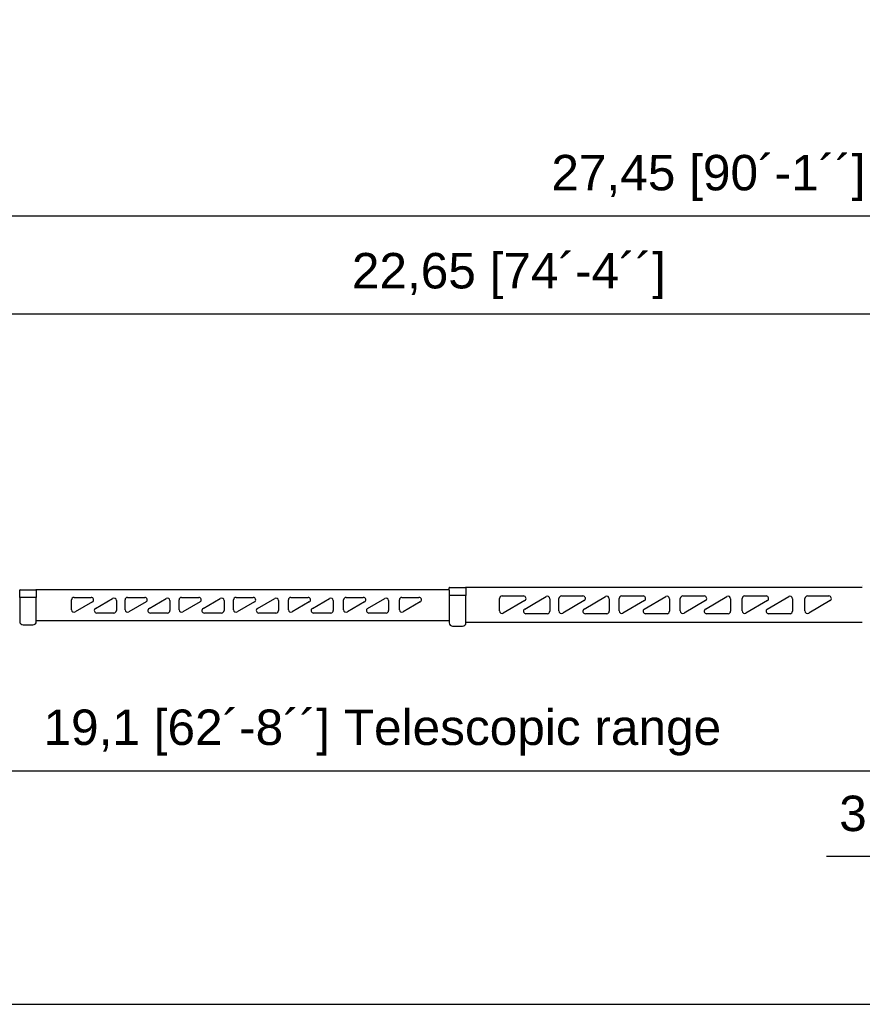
# Model space of a CAD drawing. Header units: millimetres. Extents: x 47009 to 83985, y -19576 to 31053.
# Tile 25 of 30: x 60234 to 70374, y 5386 to 17242. Entities that reach past the tile are written whole.
import ezdxf

# ---------------------------------------------------------------- set-up
doc = ezdxf.new("R2010")
doc.units = ezdxf.units.MM
doc.header["$LTSCALE"] = 50
doc.layers.add('AM_5', color=3, linetype='Continuous', lineweight=25)
doc.styles.add('Aktuální-ISO', font='arial.ttf')
doc.styles.get("Standard").update_dxf_attribs({"font": 'txt.shx'})
doc.dimstyles.new('AM_ISO$0', dxfattribs={"dimtxt": 3.5, "dimasz": 3.5, "dimexe": 1, "dimexo": 1, "dimgap": 1.5, "dimtad": 1, "dimdsep": 46, "dimtxsty": 'Standard', "dimcen": 0, "dimclrd": 256, "dimclre": 256, "dimclrt": 2, "dimadec": 0, "dimazin": 2, "dimtp": 0.1, "dimtm": 0.1, "dimtfac": 0.71, "dimtdec": 3, "dimtmove": 0, "dimatfit": 3, "dimfxl": 1, "dimlwd": -1, "dimlwe": -1, "dimarcsym": 1})

# ---------------------------------------------------------------- blocks, each defined once
blk = doc.blocks.new('*D164')
at = {"layer": 'AM_5', "linetype": 'ByBlock', "transparency": 16777216}
for p, q in [((54798, 9466), (54798, 14880)), ((55225, 14879), (81819, 14879)), ((82246, 10592), (82246, 14880))]:
    blk.add_line(p, q, dxfattribs=at)
at = {"layer": 'AM_5', "transparency": 16777216}
for points in [[(55225, 14950), (55225, 14808), (54798, 14879)], [(81819, 14950), (81819, 14808), (82246, 14879)]]:
    blk.add_solid(points, dxfattribs=at)
at = {"layer": 'Defpoints', "color": 0, "transparency": 16777216}
for p in [(82246, 14879), (82246, 10591), (54798, 9465)]:
    blk.add_point(p, dxfattribs=at)
at = {"layer": 'AM_5', "color": 2, "transparency": 16777216, "insert": (68522, 15336), "char_height": 427, "attachment_point": 5, "style": 'Aktuální-ISO'}
blk.add_mtext('27,45 [90´-1´´]', dxfattribs=at)
blk = doc.blocks.new('*D165')
at = {"layer": 'AM_5', "linetype": 'ByBlock', "transparency": 16777216}
for p, q in [((54798, 9466), (54798, 13700)), ((55225, 13699), (77017, 13699)), ((77444, 10228), (77444, 13700))]:
    blk.add_line(p, q, dxfattribs=at)
at = {"layer": 'AM_5', "transparency": 16777216}
for points in [[(55225, 13770), (55225, 13628), (54798, 13699)], [(77017, 13770), (77017, 13628), (77444, 13699)]]:
    blk.add_solid(points, dxfattribs=at)
at = {"layer": 'Defpoints', "color": 0, "transparency": 16777216}
for p in [(77444, 13699), (77444, 10227), (54798, 9465)]:
    blk.add_point(p, dxfattribs=at)
at = {"layer": 'AM_5', "color": 2, "transparency": 16777216, "insert": (66121, 14155), "char_height": 427, "attachment_point": 5, "style": 'Aktuální-ISO'}
blk.add_mtext('22,65 [74´-4´´]', dxfattribs=at)
blk = doc.blocks.new('*D167')
at = {"layer": 'AM_5', "linetype": 'ByBlock', "transparency": 16777216}
for p, q in [((55070, 9119), (55070, 8196)), ((74126, 9119), (74126, 8196)), ((55497, 8197), (73699, 8197))]:
    blk.add_line(p, q, dxfattribs=at)
at = {"layer": 'AM_5', "transparency": 16777216}
for points in [[(55497, 8269), (55497, 8126), (55070, 8197)], [(73699, 8269), (73699, 8126), (74126, 8197)]]:
    blk.add_solid(points, dxfattribs=at)
at = {"layer": 'Defpoints', "color": 0, "transparency": 16777216}
for p in [(55070, 9120), (74126, 9120), (74126, 8197)]:
    blk.add_point(p, dxfattribs=at)
at = {"layer": 'AM_5', "color": 2, "transparency": 16777216, "insert": (64598, 8658), "char_height": 427, "attachment_point": 5, "style": 'Aktuální-ISO'}
blk.add_mtext('19,1 [62´-8´´] Telescopic range', dxfattribs=at)
blk = doc.blocks.new('*D168')
at = {"layer": 'AM_5', "linetype": 'ByBlock', "transparency": 16777216}
for p, q in [((77444, 10226), (77444, 7164)), ((74126, 9119), (74126, 7164)), ((74126, 7165), (69944, 7165)), ((77017, 7165), (74553, 7165))]:
    blk.add_line(p, q, dxfattribs=at)
at = {"layer": 'AM_5', "transparency": 16777216}
for points in [[(74553, 7236), (74553, 7093), (74126, 7165)], [(77017, 7236), (77017, 7093), (77444, 7165)]]:
    blk.add_solid(points, dxfattribs=at)
at = {"layer": 'Defpoints', "color": 0, "transparency": 16777216}
for p in [(77444, 10227), (74126, 9120), (77444, 7165)]:
    blk.add_point(p, dxfattribs=at)
at = {"layer": 'AM_5', "color": 2, "transparency": 16777216, "insert": (71820, 7621), "char_height": 427, "attachment_point": 5, "style": 'Aktuální-ISO'}
blk.add_mtext('3,37 [11´-1´´]', dxfattribs=at)

msp = doc.modelspace()

# ---------------------------------------------------------------- linework, layer by layer
at = {"color": 253}
for p, q in [((60234.169, 10282.986), (60234.169, 10372.985)), ((60239.169, 10377.985), (60429.168, 10377.985)), ((65404.118, 10377.985), (60429.168, 10377.985)), ((60434.167, 10372.985), (60434.167, 10346.261)), ((60434.167, 10346.261), (60434.167, 10282.986)), ((65404.118, 10399.684), (65404.118, 10400.684)), ((65404.118, 10374.785), (65404.118, 10399.684)), ((65404.118, 10374.785), (65404.118, 9978.489)), ((65409.118, 10404.684), (65599.116, 10404.684)), ((70374.068, 10404.684), (65599.116, 10404.684)), ((65604.116, 10399.684), (65604.116, 10372.96)), ((65604.116, 10372.96), (65604.116, 10309.685)), ((70374.068, 10426.564), (70374.068, 10426.964)), ((60234.169, 10282.986), (60234.169, 9995.588)), ((60430.167, 10282.986), (60234.169, 10282.986)), ((60430.167, 10282.986), (60434.167, 10282.986)), ((60434.167, 9995.588), (60434.167, 10282.986)), ((60857.763, 10136.387), (60857.763, 10256.386)), ((60887.763, 10286.386), (61094.161, 10286.386)), ((61109.239, 10230.451), (60902.841, 10110.452)), ((61146.282, 10153.522), (61352.68, 10273.521)), ((61397.758, 10247.586), (61397.758, 10127.587)), ((61502.757, 10136.387), (61502.757, 10256.386)), ((61532.756, 10286.386), (61739.154, 10286.386)), ((61754.233, 10230.451), (61547.835, 10110.452)), ((61791.275, 10153.522), (61997.673, 10273.521)), ((62042.751, 10247.586), (62042.751, 10127.587)), ((62152.75, 10136.387), (62152.75, 10256.386)), ((62182.75, 10286.386), (62389.148, 10286.386)), ((62404.226, 10230.451), (62197.828, 10110.452)), ((62441.269, 10153.522), (62647.667, 10273.521)), ((62692.745, 10247.586), (62692.745, 10127.587)), ((62807.744, 10136.387), (62807.744, 10256.386)), ((62837.743, 10286.386), (63044.141, 10286.386)), ((63059.22, 10230.451), (62852.822, 10110.452)), ((63096.262, 10153.522), (63302.66, 10273.521)), ((63347.738, 10247.586), (63347.738, 10127.587)), ((63467.737, 10136.387), (63467.737, 10256.386)), ((63497.737, 10286.386), (63704.135, 10286.386)), ((63719.213, 10230.451), (63512.815, 10110.452)), ((63756.256, 10153.522), (63962.654, 10273.521)), ((64007.732, 10247.586), (64007.732, 10127.587)), ((64132.73, 10136.387), (64132.73, 10256.386)), ((64162.73, 10286.386), (64369.128, 10286.386)), ((64384.207, 10230.451), (64177.809, 10110.452)), ((64421.249, 10153.522), (64627.647, 10273.521)), ((64672.725, 10247.586), (64672.725, 10127.587)), ((64802.724, 10136.387), (64802.724, 10256.386)), ((64832.723, 10286.386), (65039.121, 10286.386)), ((65054.2, 10230.451), (64847.802, 10110.452)), ((65600.116, 10309.685), (65404.118, 10309.685)), ((65600.116, 10309.685), (65604.116, 10309.685)), ((65604.116, 9978.489), (65604.116, 10309.685)), ((66009.112, 10123.087), (66009.112, 10273.086)), ((66039.111, 10303.085), (66297.109, 10303.085)), ((66312.187, 10247.151), (66054.19, 10097.152)), ((66311.03, 10145.822), (66411.309, 10204.124)), ((66411.309, 10204.124), (66569.027, 10295.821)), ((66614.106, 10269.886), (66614.106, 10119.887)), ((66724.105, 10123.087), (66724.105, 10273.086)), ((66754.104, 10303.085), (67012.102, 10303.085)), ((67027.18, 10247.151), (66769.183, 10097.152)), ((67026.023, 10145.822), (67284.02, 10295.821)), ((67329.099, 10269.886), (67329.099, 10119.887)), ((67449.097, 10123.087), (67449.097, 10273.086)), ((67479.097, 10303.085), (67737.094, 10303.085)), ((67752.173, 10247.151), (67494.175, 10097.152)), ((67751.016, 10145.822), (68009.013, 10295.821)), ((68054.091, 10269.886), (68054.091, 10119.887)), ((68184.09, 10123.087), (68184.09, 10273.086)), ((68214.09, 10303.085), (68472.087, 10303.085)), ((68487.166, 10247.151), (68229.168, 10097.152)), ((68486.008, 10145.822), (68744.006, 10295.821)), ((68789.084, 10269.886), (68789.084, 10119.887)), ((68929.083, 10123.087), (68929.083, 10273.086)), ((68959.082, 10303.085), (69217.08, 10303.085)), ((69232.158, 10247.151), (68974.161, 10097.152)), ((69231.001, 10145.822), (69488.998, 10295.821)), ((69534.076, 10269.886), (69534.076, 10119.887)), ((69684.075, 10123.087), (69684.075, 10273.086)), ((69714.075, 10303.085), (69972.072, 10303.085)), ((69987.151, 10247.151), (69729.153, 10097.152)), ((61367.758, 10097.587), (61161.36, 10097.587)), ((62012.752, 10097.587), (61806.354, 10097.587)), ((62662.745, 10097.587), (62456.347, 10097.587)), ((63317.739, 10097.587), (63111.341, 10097.587)), ((63977.732, 10097.587), (63771.334, 10097.587)), ((64642.725, 10097.587), (64436.327, 10097.587)), ((66584.106, 10089.887), (66326.109, 10089.887)), ((67299.099, 10089.887), (67041.101, 10089.887)), ((68024.092, 10089.887), (67766.094, 10089.887)), ((68759.084, 10089.887), (68501.087, 10089.887)), ((69504.077, 10089.887), (69246.079, 10089.887)), ((60434.167, 10005.988), (65404.118, 10005.988)), ((65604.116, 9988.289), (70374.068, 9988.289)), ((60274.169, 9955.589), (60394.168, 9955.589)), ((65444.117, 9938.489), (65564.116, 9938.489))]:
    msp.add_line(p, q, dxfattribs=at)
msp.add_lwpolyline([(83985.415, 5386.402), (83985.415, 31052.812), (47685.778, 31052.812), (47685.778, 5386.402)], close=True)
for centre, radius, start, end in [((60239.169, 10372.985), 5, 90, 180), ((60429.168, 10372.985), 5, 0, 90), ((65409.118, 10399.684), 5, 90, 180), ((65599.116, 10399.684), 5, 0, 90), ((60887.763, 10256.386), 30, 90, 180), ((61094.161, 10256.386), 30, 300.17352, 90), ((61367.758, 10247.586), 30, 0, 120.17352), ((61532.756, 10256.386), 30, 90, 180), ((61739.154, 10256.386), 30, 300.17352, 90), ((62012.752, 10247.586), 30, 0, 120.17352), ((62182.75, 10256.386), 30, 90, 180), ((62389.148, 10256.386), 30, 300.17352, 90), ((62662.745, 10247.586), 30, 0, 120.17352), ((62837.743, 10256.386), 30, 90, 180), ((63044.141, 10256.386), 30, 300.17352, 90), ((63317.739, 10247.586), 30, 0, 120.17352), ((63497.737, 10256.386), 30, 90, 180), ((63704.135, 10256.386), 30, 300.17352, 90), ((63977.732, 10247.586), 30, 0, 120.17352), ((64162.73, 10256.386), 30, 90, 180), ((64369.128, 10256.386), 30, 300.17352, 90), ((64642.725, 10247.586), 30, 0, 120.17352), ((64832.723, 10256.386), 30, 90, 180), ((65039.121, 10256.386), 30, 300.17352, 90), ((66039.111, 10273.086), 30, 90, 180), ((66297.109, 10273.086), 30, 300.17352, 90), ((66584.106, 10269.886), 30, 0, 120.17352), ((66754.104, 10273.086), 30, 90, 180), ((67012.102, 10273.086), 30, 300.17352, 90), ((67299.099, 10269.886), 30, 0, 120.17352), ((67479.097, 10273.086), 30, 90, 180), ((67737.094, 10273.086), 30, 300.17352, 90), ((68024.092, 10269.886), 30, 0, 120.17352), ((68214.09, 10273.086), 30, 90, 180), ((68472.087, 10273.086), 30, 300.17352, 90), ((68759.084, 10269.886), 30, 0, 120.17352), ((68959.082, 10273.086), 30, 90, 180), ((69217.08, 10273.086), 30, 300.17352, 90), ((69504.077, 10269.886), 30, 0, 120.17352), ((69714.075, 10273.086), 30, 90, 180), ((69972.072, 10273.086), 30, 300.17352, 90), ((60887.763, 10136.387), 30, 180, 300.17352), ((61161.36, 10127.587), 30, 120.17352, 270), ((61367.758, 10127.587), 30, 270, 0), ((61532.756, 10136.387), 30, 180, 300.17352), ((61806.354, 10127.587), 30, 120.17352, 270), ((62012.752, 10127.587), 30, 270, 0), ((62182.75, 10136.387), 30, 180, 300.17352), ((62456.347, 10127.587), 30, 120.17352, 270), ((62662.745, 10127.587), 30, 270, 0), ((62837.743, 10136.387), 30, 180, 300.17352), ((63111.341, 10127.587), 30, 120.17352, 270), ((63317.739, 10127.587), 30, 270, 0), ((63497.737, 10136.387), 30, 180, 300.17352), ((63771.334, 10127.587), 30, 120.17352, 270), ((63977.732, 10127.587), 30, 270, 0), ((64162.73, 10136.387), 30, 180, 300.17352), ((64436.327, 10127.587), 30, 120.17352, 270), ((64642.725, 10127.587), 30, 270, 0), ((64832.723, 10136.387), 30, 180, 300.17352), ((66039.111, 10123.087), 30, 180, 300.17352), ((66326.109, 10119.887), 30, 120.17352, 270), ((66584.106, 10119.887), 30, 270, 0), ((66754.104, 10123.087), 30, 180, 300.17352), ((67041.101, 10119.887), 30, 120.17352, 270), ((67299.099, 10119.887), 30, 270, 0), ((67479.097, 10123.087), 30, 180, 300.17352), ((67766.094, 10119.887), 30, 120.17352, 270), ((68024.092, 10119.887), 30, 270, 0), ((68214.09, 10123.087), 30, 180, 300.17352), ((68501.087, 10119.887), 30, 120.17352, 270), ((68759.084, 10119.887), 30, 270, 0), ((68959.082, 10123.087), 30, 180, 300.17352), ((69246.079, 10119.887), 30, 120.17352, 270), ((69504.077, 10119.887), 30, 270, 0), ((69714.075, 10123.087), 30, 180, 300.17352), ((60274.169, 9995.588), 40, 180, 270), ((60394.168, 9995.588), 40, 270, 0), ((65444.117, 9978.489), 40, 180, 270), ((65564.116, 9978.489), 40, 270, 0)]:
    msp.add_arc(centre, radius, start, end, dxfattribs=at)

# ---------------------------------------------------------------- dimensions: what is measured, and where the dimension line sits
at = {"layer": 'AM_5'}
for base, p1, p2, text, picture, middle in [((82245.949, 14879.313), (54798.419, 9464.709), (82245.949, 10590.93), '27,45 [90´-1´´]', '*D164', (68522.184, 15335.96)), ((77443.997, 13698.729), (54798.419, 9464.709), (77443.997, 10227.234), '22,65 [74´-4´´]', '*D165', (66121.208, 14155.376)), ((74125.83, 8197.384), (55070.465, 9119.51), (74125.83, 9119.51), '19,1 [62´-8´´] Telescopic range', '*D167', (64598.148, 8657.526))]:
    dim = msp.add_linear_dim(base=base, p1=p1, p2=p2, text=text, dimstyle='AM_ISO$0', override={"dimtxt": 427, "dimasz": 427, "dimgap": 183, "dimtxsty": 'Aktuální-ISO'}, dxfattribs=at)
    dim.commit()
    dim.dimension.update_dxf_attribs({"geometry": picture, "text_midpoint": middle})
dim = msp.add_linear_dim(base=(77443.997, 7164.606), p1=(74125.83, 9119.51), p2=(77443.997, 10227.234), text='3,37 [11´-1´´]', dimstyle='AM_ISO$0', override={"dimtxt": 427, "dimasz": 427, "dimgap": 183, "dimtxsty": 'Aktuální-ISO'}, dxfattribs=at)
dim.commit()
dim.dimension.update_dxf_attribs({"geometry": '*D168', "text_midpoint": (71819.534, 7164.606), "dimtype": 160})

doc.saveas('drawing.dxf')
